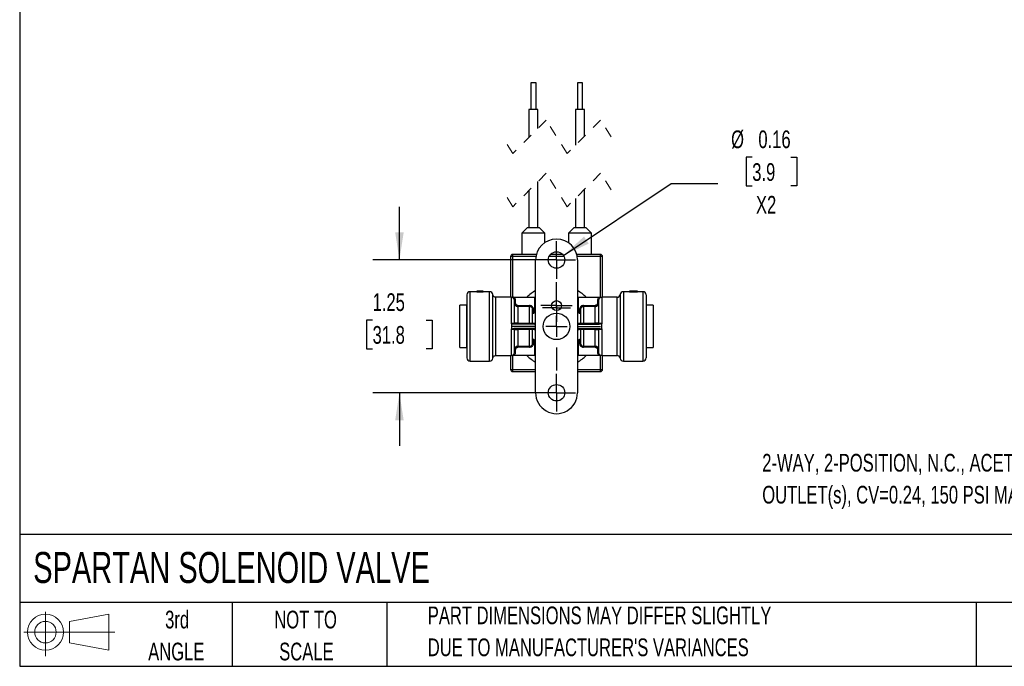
# Model space of a CAD drawing. Header units: inches. Extents: x 0.5 to 21.5, y 0.5 to 16.5.
# Tile 1 of 11: x 0.5 to 9.8, y 0.5 to 6.6. Entities that reach past the tile are written whole.
import ezdxf

# ---------------------------------------------------------------- set-up
doc = ezdxf.new("R2010")
doc.units = ezdxf.units.IN
doc.header["$LTSCALE"] = 2
doc.header["$MEASUREMENT"] = 0
doc.linetypes.add('CENTERX2', pattern=[0.8, 0.5, -0.1, 0.1, -0.1])
doc.linetypes.add('HIDDEN', pattern=[0.075, 0.05, -0.025])
doc.layers.add('CENTER', color=40, linetype='CENTERX2')
doc.layers.add('SLD-DEFPOINTS', color=7, linetype='Continuous')
doc.layers.add('DIMENSIONS', color=140, linetype='Continuous', lineweight=25)
doc.layers.add('TEXT', color=140, linetype='Continuous', lineweight=25)
doc.styles.add('SLDTEXTSTYLE0', font='TXT', dxfattribs={"width": 0.7})
doc.dimstyles.new('SLDDIMSTYLE2', dxfattribs={"dimtxt": 0.169922, "dimasz": 0.26, "dimexe": 0, "dimexo": 0.0625, "dimgap": 0.04248, "dimtad": 0, "dimtih": 1, "dimtoh": 1, "dimrnd": 1e-09, "dimzin": 12, "dimdsep": 46, "dimtxsty": 'SLDTEXTSTYLE0', "dimsah": 1, "dimcen": 0.09, "dimadec": 0, "dimazin": 3, "dimtfac": 1, "dimtmove": 0, "dimatfit": 0, "dimfxl": 0, "dimfrac": 2, "dimtolj": 1, "dimtzin": 12, "dimarcsym": 0})
doc.dimstyles.new('SLDDIMSTYLE7', dxfattribs={"dimtxt": 0.169922, "dimasz": 0.26, "dimexe": 0, "dimexo": 0.0625, "dimgap": 0.04248, "dimtad": 0, "dimtih": 1, "dimtoh": 1, "dimrnd": 1e-09, "dimdsep": 46, "dimtxsty": 'SLDTEXTSTYLE0', "dimsah": 1, "dimcen": 0, "dimadec": 0, "dimazin": 2, "dimtfac": 1, "dimtofl": 0, "dimtmove": 0, "dimatfit": 3, "dimfxl": 0, "dimfrac": 2, "dimtolj": 1, "dimtzin": 12, "dimarcsym": 0})

# ---------------------------------------------------------------- blocks, each defined once
blk = doc.blocks.new('Block11')
at = {"color": 7, "linetype": 'Continuous', "lineweight": 18}
for p, q in [((0.2038, 0.4182), (0.2038, 0)), ((0.4315, 0.3281), (0.8012, 0.3962)), ((0.8012, 0.3962), (0.8012, 0.0576)), ((0.4315, 0.1257), (0.4315, 0.3281)), ((0, 0.2269), (0.8562, 0.2269)), ((0.4315, 0.1257), (0.8012, 0.0576))]:
    blk.add_line(p, q, dxfattribs=at)
for radius in [0.1693, 0.1012]:
    blk.add_circle((0.2038, 0.2269), radius, dxfattribs=at)
blk = doc.blocks.new('Block12')
at = {"layer": 'SLD-DEFPOINTS'}
blk.add_blockref('Block11', (0, 0), dxfattribs=at)
blk = doc.blocks.new('SW_NOTE_0')
at = {"layer": 'TEXT', "color": 0, "attachment_point": 1, "style": 'SLDTEXTSTYLE0'}
for s, insert, char_height in [('2-WAY, 2-POSITION, N.C., ACETAL BODY, 1/4IN PUSH-TO-CONNECT TUBING INLET(s), 1/4IN PUSH-TO-CONNECT TUBING', (0, 0.2148), 0.1666667), ('OUTLET(s), CV=0.24, 150 PSI MAXIMUM OPERATING PRESSURE, 120 VAC OPERATING VOLTAGE, 18IN PIGTAIL.', (0, -0.0861), 0.166667)]:
    blk.add_mtext(s, dxfattribs=dict(at, insert=insert, char_height=char_height))
blk = doc.blocks.new('SW_NOTE_0_4')
at = {"layer": 'TEXT', "color": 0, "char_height": 0.166667, "attachment_point": 1, "style": 'SLDTEXTSTYLE0'}
for s, insert in [('PART DIMENSIONS MAY DIFFER SLIGHTLY', (0, 0.2148)), ("DUE TO MANUFACTURER'S VARIANCES", (0, -0.0861))]:
    blk.add_mtext(s, dxfattribs=dict(at, insert=insert))
blk = doc.blocks.new('SW_NOTE_0_5')
at = {"layer": 'TEXT', "color": 0, "char_height": 0.16667, "attachment_point": 2, "style": 'SLDTEXTSTYLE0'}
for s, insert in [('NOT TO', (0.4141, 0.2148)), ('SCALE', (0.4216, -0.0861))]:
    blk.add_mtext(s, dxfattribs=dict(at, insert=insert))
blk = doc.blocks.new('SW_NOTE_0_6')
at = {"layer": 'TEXT', "color": 0, "char_height": 0.16667, "attachment_point": 2, "style": 'SLDTEXTSTYLE0'}
for s, insert in [('3rd', (0.1823, 0.2148)), ('ANGLE', (0.1746, -0.0861))]:
    blk.add_mtext(s, dxfattribs=dict(at, insert=insert))
blk = doc.blocks.new('_D_9')
at = {"layer": 'DIMENSIONS'}
for p, q in [((4.0733, 4.3252), (4.0733, 4.8252)), ((5.4517, 4.3252), (3.8233, 4.3252)), ((3.8208, 3.7584), (3.7637, 3.7584)), ((3.7637, 3.7584), (3.7637, 3.4883)), ((4.3257, 3.7584), (4.3828, 3.7584)), ((4.3828, 3.7584), (4.3828, 3.4883)), ((3.7637, 3.4883), (3.8208, 3.4883)), ((4.3828, 3.4883), (4.3257, 3.4883)), ((5.4517, 3.0752), (3.8233, 3.0752)), ((4.0733, 3.0752), (4.0733, 2.5752))]:
    blk.add_line(p, q, dxfattribs=at)
for points in [[(4.0733, 4.3252), (4.1133, 4.5852), (4.0333, 4.5852)], [(4.0733, 3.0752), (4.0333, 2.8152), (4.1133, 2.8152)]]:
    blk.add_solid(points, dxfattribs=at)
at = {"layer": 'DIMENSIONS', "char_height": 0.16667, "attachment_point": 1, "style": 'SLDTEXTSTYLE0'}
for s, insert in [('1.25', (3.8208, 4.0113)), ('31.8', (3.8208, 3.7032))]:
    blk.add_mtext(s, dxfattribs=dict(at, insert=insert))
blk = doc.blocks.new('_D_10')
at = {"layer": 'DIMENSIONS'}
for p, q in [((7.3933, 5.2916), (7.3362, 5.2916)), ((7.3362, 5.2916), (7.3362, 5.0215)), ((7.7569, 5.2916), (7.8139, 5.2916)), ((7.8139, 5.2916), (7.8139, 5.0215)), ((5.6162, 4.3682), (6.6318, 5.0448)), ((6.6318, 5.0448), (7.0693, 5.0448)), ((7.3362, 5.0215), (7.3933, 5.0215)), ((7.8139, 5.0215), (7.7569, 5.0215))]:
    blk.add_line(p, q, dxfattribs=at)
blk.add_solid([(5.6162, 4.3682), (5.8547, 4.479), (5.8104, 4.5456)], dxfattribs=at)
at = {"layer": 'DIMENSIONS', "char_height": 0.16667, "attachment_point": 1, "style": 'SLDTEXTSTYLE0'}
for s, insert in [('%%c', (7.1943, 5.5444)), ('0.16', (7.4509, 5.5444)), ('3.9', (7.3933, 5.2363)), ('X2', (7.4283, 4.9282))]:
    blk.add_mtext(s, dxfattribs=dict(at, insert=insert))
blk = doc.blocks.new('SW_CENTERMARKSYMBOL_6')
at = {"layer": 'CENTER', "color": 0}
for p, q in [((0, 0.2), (0, 0.415)), ((0, 0), (0, 0.1)), ((-0.2, 0), (-0.415, 0)), ((0, 0), (-0.1, 0)), ((0, 0), (0, -0.1)), ((0, 0), (0.1, 0)), ((0.2, 0), (0.415, 0)), ((0, -0.2), (0, -0.415))]:
    blk.add_line(p, q, dxfattribs=at)
blk = doc.blocks.new('SW_CENTERMARKSYMBOL_7')
at = {"layer": 'CENTER', "color": 0}
for p, q in [((0, 0.1), (0, 0.147)), ((0, 0), (0, 0.1)), ((-0.1, 0), (-0.147, 0)), ((0, 0), (-0.1, 0)), ((0, 0), (0, -0.1)), ((0, 0), (0.1, 0)), ((0.1, 0), (0.147, 0)), ((0, -0.1), (0, -0.147))]:
    blk.add_line(p, q, dxfattribs=at)
blk = doc.blocks.new('SW_CENTERMARKSYMBOL_8')
at = {"layer": 'CENTER', "color": 0}
for p, q in [((0, 0.1), (0, 0.1775)), ((0, 0), (0, 0.1)), ((-0.1, 0), (-0.1775, 0)), ((0, 0), (-0.1, 0)), ((0, 0), (0, -0.1)), ((0, 0), (0.1, 0)), ((0.1, 0), (0.1775, 0)), ((0, -0.1), (0, -0.1775))]:
    blk.add_line(p, q, dxfattribs=at)
blk = doc.blocks.new('SW_CENTERMARKSYMBOL_9')
at = {"layer": 'CENTER', "color": 0}
for p, q in [((0, 0.1), (0, 0.1775)), ((0, 0), (0, 0.1)), ((-0.1, 0), (-0.1775, 0)), ((0, 0), (-0.1, 0)), ((0, 0), (0, -0.1)), ((0, 0), (0.1, 0)), ((0.1, 0), (0.1775, 0)), ((0, -0.1), (0, -0.1775))]:
    blk.add_line(p, q, dxfattribs=at)
blk = doc.blocks.new('SW_CENTERMARKSYMBOL_10')
at = {"layer": 'CENTER', "color": 0}
for p, q in [((0, 0.1), (0, 0.131)), ((0, 0), (0, 0.1)), ((-0.1, 0), (-0.131, 0)), ((0, 0), (-0.1, 0)), ((0, 0), (0, -0.1)), ((0, 0), (0.1, 0)), ((0.1, 0), (0.131, 0)), ((0, -0.1), (0, -0.131))]:
    blk.add_line(p, q, dxfattribs=at)

msp = doc.modelspace()

# ---------------------------------------------------------------- linework, layer by layer
for p, q in [((5.3087, 5.9917), (5.3087, 5.7417)), ((5.3587, 5.9917), (5.3087, 5.9917)), ((5.3587, 5.7417), (5.3587, 5.9917)), ((5.7474, 5.9917), (5.7474, 5.7417)), ((5.7974, 5.9917), (5.7474, 5.9917)), ((5.7974, 5.7417), (5.7974, 5.9917)), ((5.2912, 5.7417), (5.2912, 5.4784)), ((5.3337, 5.7417), (5.2912, 5.7417)), ((5.3762, 5.7417), (5.3337, 5.7417)), ((5.3762, 5.5634), (5.3762, 5.7417)), ((5.7299, 5.7417), (5.7299, 5.4053)), ((5.7724, 5.7417), (5.7299, 5.7417)), ((5.8149, 5.7417), (5.7724, 5.7417)), ((5.8149, 5.4903), (5.8149, 5.7417)), ((5.3762, 4.6272), (5.3762, 5.0634)), ((5.2912, 4.9784), (5.2912, 4.6272)), ((5.8149, 4.6272), (5.8149, 4.9903)), ((5.7299, 4.9053), (5.7299, 4.6272)), ((5.2762, 4.6272), (5.2262, 4.5772)), ((5.2262, 4.5772), (5.2262, 4.3772)), ((5.3337, 4.5772), (5.2262, 4.5772)), ((5.3912, 4.6272), (5.2762, 4.6272)), ((5.4412, 4.5772), (5.3337, 4.5772)), ((5.4412, 4.5772), (5.3912, 4.6272)), ((5.4412, 4.4883), (5.4412, 4.5772)), ((5.7149, 4.6272), (5.6649, 4.5772)), ((5.6649, 4.5772), (5.6649, 4.4864)), ((5.7724, 4.5772), (5.6649, 4.5772)), ((5.8299, 4.6272), (5.7149, 4.6272)), ((5.8799, 4.5772), (5.7724, 4.5772)), ((5.8799, 4.5772), (5.8299, 4.6272)), ((5.8799, 4.3772), (5.8799, 4.5772)), ((5.1187, 4.3572), (5.1187, 3.9742)), ((5.1387, 4.3572), (5.1187, 4.3572)), ((5.1387, 4.3772), (5.1387, 4.3572)), ((5.3617, 4.3772), (5.1387, 4.3772)), ((5.1387, 4.3572), (5.1387, 3.9742)), ((5.3573, 4.3572), (5.1387, 4.3572)), ((5.6223, 4.3572), (5.4811, 4.3572)), ((5.6091, 4.3772), (5.4942, 4.3772)), ((5.9647, 4.3772), (5.7417, 4.3772)), ((5.9647, 4.3572), (5.7461, 4.3572)), ((5.9647, 4.3572), (5.9647, 4.3772)), ((5.9847, 4.3572), (5.9647, 4.3572)), ((5.9647, 3.9742), (5.9647, 4.3572)), ((5.9847, 3.9742), (5.9847, 4.3572)), ((5.3547, 3.0752), (5.3547, 4.3252)), ((5.7487, 4.3252), (5.7487, 3.0752)), ((4.7087, 3.9967), (4.7087, 3.4037)), ((4.8019, 4.0267), (4.7387, 4.0267)), ((4.7387, 3.3737), (4.7387, 4.0267)), ((4.8604, 4.0302), (4.8019, 4.0302)), ((4.8019, 4.0211), (4.8019, 4.0302)), ((4.8604, 4.0211), (4.8019, 4.0211)), ((4.8604, 4.0211), (4.8604, 4.0302)), ((4.9217, 4.0267), (4.8604, 4.0267)), ((4.9217, 3.3737), (4.9217, 4.0267)), ((6.1514, 4.0004), (6.1514, 3.3999)), ((6.2384, 4.0267), (6.1812, 4.0267)), ((6.1812, 4.0267), (6.1812, 3.3737)), ((6.3124, 4.0302), (6.2384, 4.0302)), ((6.2384, 4.0206), (6.2384, 4.0302)), ((6.3124, 4.0206), (6.2384, 4.0206)), ((6.3124, 4.0206), (6.3124, 4.0302)), ((6.3647, 4.0267), (6.3124, 4.0267)), ((6.3647, 4.0267), (6.3647, 3.3737)), ((6.3947, 3.9967), (6.3947, 3.4037)), ((4.7047, 3.8982), (4.6427, 3.8982)), ((4.6427, 3.5022), (4.6427, 3.8982)), ((4.7047, 3.8982), (4.7047, 3.5022)), ((5.1267, 3.9742), (4.9812, 3.9742)), ((4.9812, 3.4262), (4.9812, 3.9742)), ((5.1267, 3.9727), (5.1267, 3.9742)), ((5.1267, 3.9742), (5.1511, 3.9742)), ((5.1267, 3.7291), (5.1267, 3.9727)), ((5.1511, 3.9742), (5.3447, 3.9742)), ((5.1567, 3.7302), (5.1567, 3.9423)), ((5.1567, 3.9423), (5.1667, 3.9423)), ((5.1667, 3.9176), (5.1567, 3.9176)), ((5.1667, 3.9176), (5.1667, 3.9423)), ((5.1867, 3.8875), (5.1867, 3.8974)), ((5.1867, 3.8974), (5.2967, 3.8974)), ((5.2967, 3.8974), (5.2967, 3.8875)), ((5.3447, 3.9742), (5.3447, 3.8522)), ((5.3447, 3.9742), (5.3547, 3.9742)), ((5.7487, 3.9742), (5.7587, 3.9742)), ((5.7587, 3.8522), (5.7587, 3.9742)), ((5.7587, 3.9742), (5.9522, 3.9742)), ((5.8067, 3.8875), (5.8067, 3.8974)), ((5.8067, 3.8974), (5.9167, 3.8974)), ((5.9167, 3.8974), (5.9167, 3.8875)), ((5.9367, 3.9423), (5.9467, 3.9423)), ((5.9367, 3.9423), (5.9367, 3.9176)), ((5.9467, 3.9176), (5.9367, 3.9176)), ((5.9467, 3.9423), (5.9467, 3.7302)), ((5.9522, 3.9742), (5.9767, 3.9742)), ((6.1217, 3.9742), (5.9767, 3.9742)), ((5.9767, 3.9742), (5.9767, 3.9727)), ((5.9767, 3.9727), (5.9767, 3.7291)), ((6.1217, 3.4262), (6.1217, 3.9742)), ((6.4607, 3.8982), (6.3987, 3.8982)), ((6.3987, 3.7002), (6.3987, 3.8982)), ((6.4607, 3.8982), (6.4607, 3.7002)), ((4.7087, 3.8477), (4.7047, 3.8477)), ((5.1867, 3.8875), (5.1867, 3.7287)), ((5.2967, 3.8875), (5.1867, 3.8875)), ((5.2967, 3.7287), (5.2967, 3.8875)), ((5.3267, 3.7302), (5.3267, 3.8568)), ((5.3267, 3.8568), (5.3367, 3.8568)), ((5.3367, 3.8358), (5.3367, 3.8568)), ((5.3547, 3.8522), (5.3447, 3.8522)), ((5.7587, 3.8522), (5.7487, 3.8522)), ((5.7667, 3.8568), (5.7767, 3.8568)), ((5.7667, 3.8568), (5.7667, 3.8358)), ((5.7767, 3.8568), (5.7767, 3.7302)), ((5.8067, 3.8875), (5.8067, 3.7287)), ((5.9167, 3.8875), (5.8067, 3.8875)), ((5.9167, 3.7287), (5.9167, 3.8875)), ((6.3987, 3.8477), (6.3947, 3.8477)), ((5.1267, 3.7248), (5.1267, 3.7291)), ((5.1267, 3.7248), (5.1267, 3.7002)), ((5.3447, 3.7202), (5.1511, 3.7202)), ((5.1867, 3.7202), (5.1867, 3.7287)), ((5.1867, 3.7287), (5.2967, 3.7287)), ((5.2967, 3.7287), (5.2967, 3.7202)), ((5.3255, 3.7299), (5.3267, 3.7302)), ((5.7587, 3.7202), (5.9522, 3.7202)), ((5.7767, 3.7302), (5.7778, 3.7299)), ((5.8067, 3.7202), (5.8067, 3.7287)), ((5.8067, 3.7287), (5.9167, 3.7287)), ((5.9167, 3.7287), (5.9167, 3.7202)), ((5.9767, 3.7291), (5.9767, 3.7248)), ((5.9767, 3.7002), (5.9767, 3.7248)), ((5.1267, 3.7002), (5.1267, 3.6756)), ((5.1267, 3.6712), (5.1267, 3.6756)), ((5.1267, 3.4277), (5.1267, 3.6712)), ((5.3447, 3.6802), (5.1511, 3.6802)), ((5.1567, 3.458), (5.1567, 3.6702)), ((5.1867, 3.6717), (5.1867, 3.6802)), ((5.1867, 3.6717), (5.1867, 3.5128)), ((5.2967, 3.6717), (5.1867, 3.6717)), ((5.2967, 3.6802), (5.2967, 3.6717)), ((5.2967, 3.5128), (5.2967, 3.6717)), ((5.3267, 3.6702), (5.3255, 3.6705)), ((5.3267, 3.5435), (5.3267, 3.6702)), ((5.7587, 3.6802), (5.9522, 3.6802)), ((5.7778, 3.6705), (5.7767, 3.6702)), ((5.7767, 3.6702), (5.7767, 3.5435)), ((5.8067, 3.6717), (5.8067, 3.6802)), ((5.9167, 3.6717), (5.8067, 3.6717)), ((5.8067, 3.6717), (5.8067, 3.5128)), ((5.9167, 3.6802), (5.9167, 3.6717)), ((5.9167, 3.5128), (5.9167, 3.6717)), ((5.9467, 3.6702), (5.9467, 3.458)), ((5.9767, 3.6756), (5.9767, 3.7002)), ((5.9767, 3.6756), (5.9767, 3.6712)), ((5.9767, 3.6712), (5.9767, 3.4277)), ((6.3987, 3.5022), (6.3987, 3.7002)), ((6.4607, 3.7002), (6.4607, 3.5022)), ((4.7047, 3.5527), (4.7087, 3.5527)), ((5.3367, 3.5435), (5.3267, 3.5435)), ((5.3367, 3.5435), (5.3367, 3.5645)), ((5.3447, 3.5482), (5.3547, 3.5482)), ((5.3447, 3.5482), (5.3447, 3.4262)), ((5.7487, 3.5482), (5.7587, 3.5482)), ((5.7587, 3.4262), (5.7587, 3.5482)), ((5.7667, 3.5645), (5.7667, 3.5435)), ((5.7767, 3.5435), (5.7667, 3.5435)), ((6.3947, 3.5527), (6.3987, 3.5527)), ((4.6427, 3.5022), (4.7047, 3.5022)), ((5.1567, 3.4827), (5.1667, 3.4827)), ((5.1667, 3.458), (5.1567, 3.458)), ((5.1667, 3.458), (5.1667, 3.4827)), ((5.1867, 3.5128), (5.2967, 3.5128)), ((5.1867, 3.503), (5.1867, 3.5128)), ((5.2967, 3.503), (5.1867, 3.503)), ((5.2967, 3.5128), (5.2967, 3.503)), ((5.8067, 3.5128), (5.9167, 3.5128)), ((5.8067, 3.503), (5.8067, 3.5128)), ((5.9167, 3.503), (5.8067, 3.503)), ((5.9167, 3.5128), (5.9167, 3.503)), ((5.9367, 3.4827), (5.9367, 3.458)), ((5.9367, 3.4827), (5.9467, 3.4827)), ((5.9467, 3.458), (5.9367, 3.458)), ((6.3987, 3.5022), (6.4607, 3.5022)), ((4.7387, 3.3737), (4.9217, 3.3737)), ((4.9812, 3.4262), (5.1267, 3.4262)), ((5.1187, 3.4262), (5.1187, 3.2952)), ((5.1267, 3.4262), (5.1267, 3.4277)), ((5.1511, 3.4262), (5.1267, 3.4262)), ((5.1387, 3.4262), (5.1387, 3.2952)), ((5.3447, 3.4262), (5.1511, 3.4262)), ((5.3547, 3.4262), (5.3447, 3.4262)), ((5.7587, 3.4262), (5.7487, 3.4262)), ((5.9522, 3.4262), (5.7587, 3.4262)), ((5.9767, 3.4262), (5.9522, 3.4262)), ((5.9647, 3.2952), (5.9647, 3.4262)), ((5.9767, 3.4277), (5.9767, 3.4262)), ((5.9767, 3.4262), (6.1217, 3.4262)), ((5.9847, 3.2952), (5.9847, 3.4262)), ((6.1812, 3.3737), (6.3647, 3.3737)), ((5.1187, 3.2952), (5.1387, 3.2952)), ((5.1387, 3.2952), (5.1387, 3.2752)), ((5.1387, 3.2952), (5.3547, 3.2952)), ((5.1387, 3.2752), (5.3547, 3.2752)), ((5.7487, 3.2952), (5.9647, 3.2952)), ((5.7487, 3.2752), (5.9647, 3.2752)), ((5.9647, 3.2952), (5.9847, 3.2952)), ((5.9647, 3.2752), (5.9647, 3.2952))]:
    msp.add_line(p, q)
at = {"color": 7, "linetype": 'HIDDEN', "lineweight": 18}
for p, q in [((5.4546, 5.6418), (5.1396, 5.3269)), ((5.6515, 5.3269), (5.4546, 5.6418)), ((5.9664, 5.6418), (5.6515, 5.3269)), ((6.0649, 5.4844), (5.9664, 5.6418)), ((5.1396, 5.3269), (5.0412, 5.4844)), ((5.4546, 5.1418), (5.1396, 4.8269)), ((5.6515, 4.8269), (5.4546, 5.1418)), ((5.9664, 5.1418), (5.6515, 4.8269)), ((6.0649, 4.9844), (5.9664, 5.1418)), ((5.1396, 4.8269), (5.0412, 4.9844))]:
    msp.add_line(p, q, dxfattribs=at)
at = {"flags": 128}
msp.add_lwpolyline([(4.9514, 3.4), (4.9514, 3.4019), (4.9514, 3.4061), (4.9514, 3.4088), (4.9514, 3.414), (4.9514, 3.4191), (4.9514, 3.4236), (4.9514, 3.427), (4.9514, 3.4297), (4.9514, 3.4333), (4.9514, 3.4399), (4.9514, 3.4503), (4.9514, 3.4654), (4.9514, 3.4738), (4.9514, 3.4843), (4.9514, 3.4955), (4.9514, 3.5088), (4.9514, 3.5222), (4.9514, 3.535), (4.9514, 3.5597), (4.9514, 3.5853), (4.9514, 3.6074), (4.9514, 3.6301), (4.9514, 3.6481), (4.9514, 3.6808), (4.9514, 3.7001), (4.9514, 3.7296), (4.9514, 3.7587), (4.9514, 3.766), (4.9514, 3.7669), (4.9514, 3.767), (4.9514, 3.767), (4.9514, 3.767), (4.9514, 3.767), (4.9514, 3.767), (4.9514, 3.767), (4.9514, 3.767), (4.9514, 3.7691), (4.9514, 3.7754), (4.9514, 3.7899), (4.9514, 3.8109), (4.9514, 3.8377), (4.9514, 3.861), (4.9514, 3.8862), (4.9514, 3.9124), (4.9514, 3.9381), (4.9514, 3.9619), (4.9514, 3.9817), (4.9514, 3.9916), (4.9514, 3.9981), (4.9514, 4.0004)], dxfattribs=at)
for centre, radius in [((5.5517, 4.3252), 0.0775), ((5.5517, 3.8952), 0.047), ((5.5517, 3.7002), 0.125), ((5.5517, 3.0752), 0.0775)]:
    msp.add_circle(centre, radius)
for centre, radius, start, end in [((5.5517, 4.3252), 0.197, 360, 180), ((5.1387, 4.3572), 0.02, 89.99988, 180.00012), ((5.9647, 4.3572), 0.02, 359.99988, 90.00012), ((4.7387, 3.9967), 0.03, 90.00005, 180.00006), ((4.9217, 3.9967), 0.03, 7.15522, 89.9999), ((5.5517, 3.7002), 0.3905, 120.29697, 135.43928), ((5.5517, 3.7002), 0.3905, 44.56072, 59.70303), ((6.1217, 4.0042), 0.03, 269.99998, 352.81927), ((6.1812, 3.9967), 0.03, 89.99998, 172.81927), ((6.3647, 3.9967), 0.03, 359.99994, 89.99995), ((5.3447, 3.7302), 0.01, 269.99988, 0.00022), ((5.7587, 3.7302), 0.01, 179.99978, 270.00012), ((5.3447, 3.6702), 0.01, 359.99978, 90.00012), ((5.7587, 3.6702), 0.01, 89.99988, 180.00022), ((4.7387, 3.4037), 0.03, 179.99979, 270.00007), ((4.9217, 3.4037), 0.03, 270.00011, 352.86535), ((5.5517, 3.7002), 0.3905, 224.56073, 239.70305), ((5.5517, 3.7002), 0.3905, 300.29695, 315.43927), ((6.1217, 3.3962), 0.03, 7.18058, 90.00028), ((6.1812, 3.4037), 0.03, 187.18069, 270.00002), ((6.3647, 3.4037), 0.03, 269.99993, 0.00021), ((5.1387, 3.2952), 0.02, 179.99999, 270.00012), ((5.9647, 3.2952), 0.02, 269.99988, 0.00001), ((5.5517, 3.0752), 0.197, 179.99997, 0.00003)]:
    msp.add_arc(centre, radius, start, end)
for points, knots in [([(4.9812, 3.9742), (4.9776, 3.9746), (4.9704, 3.9754), (4.961, 3.9812), (4.9539, 3.9898), (4.9523, 3.9969), (4.9514, 4.0004)], [0, 0, 0, 0, 0.249958, 0.499908, 0.749663, 1, 1, 1, 1]), ([(5.1567, 3.9423), (5.1565, 3.9445), (5.1563, 3.9486), (5.1538, 3.9562), (5.1483, 3.9644), (5.1385, 3.9713), (5.1306, 3.9722), (5.1267, 3.9727)], [0, 0, 0, 0, 0.135835, 0.264865, 0.501473, 0.75243, 1, 1, 1, 1]), ([(5.1667, 3.9423), (5.1665, 3.9454), (5.1661, 3.9515), (5.1629, 3.9601), (5.158, 3.968), (5.1535, 3.9721), (5.1511, 3.9742)], [0, 0, 0, 0, 0.2481781, 0.5000224, 0.7452769, 1, 1, 1, 1]), ([(5.1567, 3.9176), (5.1569, 3.9148), (5.1573, 3.9097), (5.1604, 3.9024), (5.1647, 3.8967), (5.1701, 3.8923), (5.1771, 3.8886), (5.1829, 3.8879), (5.1867, 3.8875)], [0, 0, 0, 0, 0.179831, 0.322952, 0.498354, 0.631721, 0.759947, 1, 1, 1, 1]), ([(5.1867, 3.8974), (5.184, 3.8977), (5.1801, 3.8982), (5.1754, 3.9008), (5.1714, 3.9041), (5.1676, 3.9098), (5.167, 3.915), (5.1667, 3.9176)], [0, 0, 0, 0, 0.250071, 0.375045, 0.501482, 0.751019, 1, 1, 1, 1]), ([(5.3367, 3.8568), (5.3361, 3.8621), (5.3348, 3.8726), (5.3272, 3.8839), (5.3192, 3.8907), (5.3099, 3.8959), (5.3019, 3.8968), (5.2967, 3.8974)], [0, 0, 0, 0, 0.249198, 0.499087, 0.62383, 0.750283, 1, 1, 1, 1]), ([(5.8067, 3.8974), (5.8014, 3.8968), (5.7935, 3.8959), (5.7842, 3.8907), (5.7761, 3.8839), (5.7685, 3.8726), (5.7673, 3.8621), (5.7667, 3.8568)], [0, 0, 0, 0, 0.2497168, 0.3758448, 0.5009128, 0.7508023, 1, 1, 1, 1]), ([(5.9167, 3.8875), (5.9204, 3.8879), (5.9262, 3.8885), (5.9333, 3.8923), (5.9386, 3.8966), (5.9429, 3.9024), (5.946, 3.9096), (5.9464, 3.9148), (5.9467, 3.9176)], [0, 0, 0, 0, 0.23883, 0.367224, 0.501282, 0.674491, 0.818298, 1, 1, 1, 1]), ([(5.9367, 3.9176), (5.9364, 3.915), (5.9358, 3.9098), (5.9312, 3.903), (5.9257, 3.8993), (5.9206, 3.8976), (5.918, 3.8975), (5.9167, 3.8974)], [0, 0, 0, 0, 0.249139, 0.498906, 0.749108, 0.874208, 1, 1, 1, 1]), ([(5.9522, 3.9742), (5.9499, 3.9721), (5.9453, 3.968), (5.9405, 3.9601), (5.9373, 3.9515), (5.9369, 3.9454), (5.9367, 3.9423)], [0, 0, 0, 0, 0.253256, 0.499904, 0.750314, 1, 1, 1, 1]), ([(5.9767, 3.9727), (5.9728, 3.9722), (5.9649, 3.9713), (5.955, 3.9644), (5.9495, 3.9562), (5.9471, 3.9486), (5.9468, 3.9445), (5.9467, 3.9423)], [0, 0, 0, 0, 0.2475512, 0.4985267, 0.7351119, 0.8641479, 1, 1, 1, 1]), ([(5.3267, 3.8568), (5.3262, 3.8609), (5.3253, 3.8689), (5.3185, 3.8791), (5.3102, 3.8847), (5.3026, 3.8872), (5.2987, 3.8874), (5.2967, 3.8875)], [0, 0, 0, 0, 0.255037, 0.500881, 0.74887, 0.874117, 1, 1, 1, 1]), ([(5.3269, 3.8221), (5.3304, 3.8227), (5.3358, 3.8237), (5.3424, 3.8276), (5.3482, 3.8327), (5.3527, 3.84), (5.3544, 3.8469), (5.3547, 3.8506), (5.3547, 3.8518), (5.3547, 3.8522)], [0, 0, 0, 0, 0.23498, 0.364598, 0.502056, 0.750989, 0.922888, 0.973357, 1, 1, 1, 1]), ([(5.3367, 3.8358), (5.3358, 3.8342), (5.3341, 3.831), (5.3312, 3.827), (5.329, 3.8244), (5.3276, 3.8228), (5.3271, 3.8223), (5.3269, 3.8221)], [0, 0, 0, 0, 0.338017, 0.633984, 0.870559, 0.949418, 1, 1, 1, 1]), ([(5.3447, 3.8522), (5.3446, 3.8506), (5.3444, 3.8475), (5.3427, 3.8431), (5.3402, 3.839), (5.3379, 3.8369), (5.3367, 3.8358)], [0, 0, 0, 0, 0.248613, 0.499675, 0.745231, 1, 1, 1, 1]), ([(5.7487, 3.8522), (5.7491, 3.8482), (5.75, 3.8408), (5.7564, 3.831), (5.7654, 3.8241), (5.7729, 3.8227), (5.7764, 3.8221)], [0, 0, 0, 0, 0.261837, 0.497726, 0.762285, 1, 1, 1, 1]), ([(5.7667, 3.8358), (5.7655, 3.8369), (5.7631, 3.839), (5.7607, 3.843), (5.759, 3.8475), (5.7588, 3.8506), (5.7587, 3.8522)], [0, 0, 0, 0, 0.251149, 0.500356, 0.751349, 1, 1, 1, 1]), ([(5.7764, 3.8221), (5.7762, 3.8223), (5.7757, 3.8228), (5.7744, 3.8244), (5.7722, 3.827), (5.7693, 3.831), (5.7676, 3.8342), (5.7667, 3.8358)], [0, 0, 0, 0, 0.050574, 0.12943, 0.366015, 0.661945, 1, 1, 1, 1]), ([(5.8067, 3.8875), (5.8047, 3.8874), (5.8007, 3.8872), (5.7931, 3.8847), (5.7849, 3.8791), (5.778, 3.8689), (5.7771, 3.8609), (5.7767, 3.8568)], [0, 0, 0, 0, 0.125869, 0.251111, 0.499119, 0.744943, 1, 1, 1, 1]), ([(5.1267, 3.7291), (5.1305, 3.7291), (5.1376, 3.7292), (5.1468, 3.7293), (5.1527, 3.7297), (5.1557, 3.7298), (5.1565, 3.7301), (5.1567, 3.7302)], [0, 0, 0, 0, 0.38078, 0.706862, 0.914563, 0.976376, 1, 1, 1, 1]), ([(5.1511, 3.7202), (5.1484, 3.7204), (5.1429, 3.7209), (5.135, 3.7236), (5.1295, 3.7244), (5.1267, 3.7248)], [0, 0, 0, 0, 0.325109, 0.662514, 1, 1, 1, 1]), ([(5.1667, 3.7202), (5.1654, 3.7203), (5.1627, 3.7206), (5.1594, 3.7229), (5.1571, 3.7263), (5.1568, 3.7289), (5.1567, 3.7302)], [0, 0, 0, 0, 0.250001, 0.5, 0.749999, 1, 1, 1, 1]), ([(5.1867, 3.7287), (5.183, 3.7287), (5.1775, 3.7287), (5.1704, 3.7289), (5.1654, 3.7291), (5.1613, 3.7294), (5.1583, 3.7296), (5.1571, 3.73), (5.1567, 3.7302)], [0, 0, 0, 0, 0.366584, 0.544743, 0.707148, 0.870116, 0.957554, 1, 1, 1, 1]), ([(5.2967, 3.7287), (5.2987, 3.7287), (5.3025, 3.7287), (5.3096, 3.7287), (5.3168, 3.7292), (5.3227, 3.729), (5.3251, 3.7297), (5.3255, 3.7299)], [0, 0, 0, 0, 0.205418, 0.401495, 0.736831, 0.957841, 1, 1, 1, 1]), ([(5.3359, 3.7202), (5.3346, 3.7203), (5.3321, 3.7206), (5.3289, 3.7228), (5.3266, 3.726), (5.3263, 3.7286), (5.3261, 3.7298)], [0, 0, 0, 0, 0.248091, 0.496993, 0.747641, 1, 1, 1, 1]), ([(5.3547, 3.7302), (5.3539, 3.7299), (5.3514, 3.7289), (5.3454, 3.7287), (5.337, 3.7281), (5.3304, 3.728), (5.3269, 3.728)], [0, 0, 0, 0, 0.085643, 0.28897, 0.631378, 1, 1, 1, 1]), ([(5.7764, 3.728), (5.773, 3.728), (5.7664, 3.7281), (5.7579, 3.7287), (5.7519, 3.7289), (5.7494, 3.7299), (5.7487, 3.7302)], [0, 0, 0, 0, 0.3685928, 0.7110114, 0.9168991, 1, 1, 1, 1]), ([(5.7772, 3.7298), (5.7771, 3.7286), (5.7767, 3.726), (5.7744, 3.7228), (5.7712, 3.7206), (5.7687, 3.7203), (5.7674, 3.7202)], [0, 0, 0, 0, 0.252328, 0.502993, 0.751904, 1, 1, 1, 1]), ([(5.7778, 3.7299), (5.7782, 3.7297), (5.7806, 3.729), (5.7865, 3.7292), (5.7937, 3.7288), (5.8008, 3.7287), (5.8047, 3.7287), (5.8067, 3.7287)], [0, 0, 0, 0, 0.04261, 0.262901, 0.599672, 0.795558, 1, 1, 1, 1]), ([(5.9467, 3.7302), (5.9463, 3.73), (5.945, 3.7296), (5.9421, 3.7294), (5.9379, 3.7291), (5.9329, 3.7289), (5.9258, 3.7287), (5.9203, 3.7287), (5.9167, 3.7287)], [0, 0, 0, 0, 0.042725, 0.130608, 0.293557, 0.456593, 0.634927, 1, 1, 1, 1]), ([(5.9467, 3.7302), (5.9465, 3.7289), (5.9462, 3.7263), (5.9439, 3.7229), (5.9406, 3.7206), (5.938, 3.7203), (5.9367, 3.7202)], [0, 0, 0, 0, 0.250001, 0.5, 0.749999, 1, 1, 1, 1]), ([(5.9467, 3.7302), (5.9469, 3.7301), (5.9477, 3.7298), (5.9507, 3.7297), (5.9566, 3.7293), (5.9658, 3.7292), (5.9729, 3.7291), (5.9767, 3.7291)], [0, 0, 0, 0, 0.02364, 0.085479, 0.293131, 0.619368, 1, 1, 1, 1]), ([(5.9767, 3.7248), (5.9735, 3.7243), (5.9678, 3.7234), (5.9599, 3.7208), (5.9548, 3.7204), (5.9522, 3.7202)], [0, 0, 0, 0, 0.38489, 0.690411, 1, 1, 1, 1]), ([(5.1267, 3.6756), (5.1298, 3.6761), (5.1355, 3.677), (5.1434, 3.6796), (5.1486, 3.68), (5.1511, 3.6802)], [0, 0, 0, 0, 0.38489, 0.690411, 1, 1, 1, 1]), ([(5.1567, 3.6702), (5.1565, 3.6703), (5.1557, 3.6706), (5.1527, 3.6707), (5.1468, 3.6711), (5.1376, 3.6712), (5.1305, 3.6712), (5.1267, 3.6712)], [0, 0, 0, 0, 0.02364, 0.085479, 0.293131, 0.619368, 1, 1, 1, 1]), ([(5.1567, 3.6702), (5.1568, 3.6715), (5.1571, 3.6741), (5.1594, 3.6774), (5.1627, 3.6797), (5.1654, 3.68), (5.1667, 3.6802)], [0, 0, 0, 0, 0.250001, 0.5, 0.749999, 1, 1, 1, 1]), ([(5.1567, 3.6702), (5.1571, 3.6703), (5.1583, 3.6708), (5.1612, 3.6709), (5.1654, 3.6712), (5.1704, 3.6714), (5.1775, 3.6716), (5.183, 3.6717), (5.1867, 3.6717)], [0, 0, 0, 0, 0.041579, 0.127906, 0.293102, 0.45428, 0.631807, 1, 1, 1, 1]), ([(5.3255, 3.6705), (5.3251, 3.6706), (5.3227, 3.6714), (5.3168, 3.6712), (5.3096, 3.6716), (5.3025, 3.6717), (5.2986, 3.6717), (5.2967, 3.6717)], [0, 0, 0, 0, 0.04261, 0.262901, 0.599672, 0.795558, 1, 1, 1, 1]), ([(5.3261, 3.6705), (5.3263, 3.6718), (5.3267, 3.6743), (5.3289, 3.6775), (5.3321, 3.6797), (5.3346, 3.68), (5.3359, 3.6802)], [0, 0, 0, 0, 0.252328, 0.502993, 0.751904, 1, 1, 1, 1]), ([(5.3269, 3.6724), (5.3303, 3.6724), (5.3354, 3.6723), (5.342, 3.672), (5.3472, 3.6716), (5.3513, 3.6711), (5.3539, 3.6707), (5.3546, 3.6703), (5.3547, 3.6702), (5.3547, 3.6702)], [0, 0, 0, 0, 0.364664, 0.544348, 0.709278, 0.920728, 0.989075, 0.997172, 1, 1, 1, 1]), ([(5.7487, 3.6702), (5.7494, 3.6705), (5.7519, 3.6714), (5.7579, 3.6716), (5.7664, 3.6723), (5.773, 3.6724), (5.7764, 3.6724)], [0, 0, 0, 0, 0.085643, 0.28897, 0.631378, 1, 1, 1, 1]), ([(5.7675, 3.6802), (5.7687, 3.68), (5.7712, 3.6797), (5.7744, 3.6775), (5.7767, 3.6743), (5.7771, 3.6718), (5.7773, 3.6705)], [0, 0, 0, 0, 0.248101, 0.497006, 0.747652, 1, 1, 1, 1]), ([(5.8067, 3.6717), (5.8047, 3.6717), (5.8008, 3.6717), (5.7937, 3.6716), (5.7865, 3.6712), (5.7806, 3.6713), (5.7782, 3.6706), (5.7778, 3.6705)], [0, 0, 0, 0, 0.205509, 0.401765, 0.737539, 0.957922, 1, 1, 1, 1]), ([(5.9167, 3.6717), (5.9203, 3.6717), (5.9258, 3.6716), (5.9329, 3.6714), (5.938, 3.6712), (5.9421, 3.6709), (5.945, 3.6708), (5.9463, 3.6703), (5.9467, 3.6702)], [0, 0, 0, 0, 0.366584, 0.544743, 0.707148, 0.870116, 0.957554, 1, 1, 1, 1]), ([(5.9367, 3.6802), (5.938, 3.68), (5.9406, 3.6797), (5.9439, 3.6774), (5.9462, 3.6741), (5.9465, 3.6715), (5.9467, 3.6702)], [0, 0, 0, 0, 0.250001, 0.5, 0.749999, 1, 1, 1, 1]), ([(5.9767, 3.6712), (5.9729, 3.6712), (5.9658, 3.6712), (5.9566, 3.6711), (5.9507, 3.6707), (5.9477, 3.6706), (5.9469, 3.6703), (5.9467, 3.6702)], [0, 0, 0, 0, 0.38078, 0.706862, 0.914563, 0.976376, 1, 1, 1, 1]), ([(5.9522, 3.6802), (5.9549, 3.68), (5.9604, 3.6795), (5.9683, 3.6767), (5.9739, 3.676), (5.9767, 3.6756)], [0, 0, 0, 0, 0.325109, 0.662514, 1, 1, 1, 1]), ([(5.2967, 3.5128), (5.2987, 3.513), (5.3026, 3.5132), (5.3102, 3.5156), (5.3185, 3.5213), (5.3253, 3.5315), (5.3262, 3.5395), (5.3267, 3.5435)], [0, 0, 0, 0, 0.125869, 0.251111, 0.49912, 0.744944, 1, 1, 1, 1]), ([(5.2967, 3.503), (5.3019, 3.5036), (5.3099, 3.5045), (5.3192, 3.5097), (5.3272, 3.5165), (5.3348, 3.5278), (5.3361, 3.5383), (5.3367, 3.5435)], [0, 0, 0, 0, 0.249717, 0.375845, 0.500913, 0.750802, 1, 1, 1, 1]), ([(5.3547, 3.5482), (5.3547, 3.5486), (5.3546, 3.5523), (5.3531, 3.5597), (5.3482, 3.5677), (5.3424, 3.5728), (5.3358, 3.5767), (5.3304, 3.5777), (5.3269, 3.5783)], [0, 0, 0, 0, 0.026697, 0.248615, 0.497679, 0.6352, 0.764882, 1, 1, 1, 1]), ([(5.3269, 3.5783), (5.3271, 3.5781), (5.3276, 3.5775), (5.329, 3.576), (5.3312, 3.5733), (5.3341, 3.5694), (5.3358, 3.5662), (5.3367, 3.5645)], [0, 0, 0, 0, 0.050576, 0.129428, 0.366015, 0.661946, 1, 1, 1, 1]), ([(5.3367, 3.5645), (5.3379, 3.5635), (5.3402, 3.5614), (5.3427, 3.5573), (5.3444, 3.5529), (5.3446, 3.5498), (5.3447, 3.5482)], [0, 0, 0, 0, 0.253287, 0.50025, 0.749869, 1, 1, 1, 1]), ([(5.7764, 3.5783), (5.7729, 3.5777), (5.7675, 3.5767), (5.761, 3.5728), (5.7552, 3.5677), (5.7507, 3.5604), (5.749, 3.5535), (5.7487, 3.5497), (5.7487, 3.5486), (5.7487, 3.5482)], [0, 0, 0, 0, 0.23498, 0.364597, 0.502056, 0.750988, 0.922889, 0.973357, 1, 1, 1, 1]), ([(5.7587, 3.5482), (5.7588, 3.5497), (5.759, 3.5529), (5.7606, 3.5573), (5.7631, 3.5614), (5.7655, 3.5635), (5.7667, 3.5645)], [0, 0, 0, 0, 0.2486134, 0.4996743, 0.7452319, 1, 1, 1, 1]), ([(5.7667, 3.5645), (5.7676, 3.5662), (5.7693, 3.5694), (5.7722, 3.5733), (5.7744, 3.576), (5.7757, 3.5775), (5.7762, 3.5781), (5.7764, 3.5783)], [0, 0, 0, 0, 0.3380204, 0.6339852, 0.8705605, 0.9494165, 1, 1, 1, 1]), ([(5.7667, 3.5435), (5.7673, 3.5383), (5.7681, 3.5303), (5.7731, 3.5209), (5.7798, 3.5127), (5.7888, 3.5067), (5.7988, 3.5034), (5.8041, 3.5031), (5.8067, 3.503)], [0, 0, 0, 0, 0.24959, 0.375745, 0.500481, 0.750203, 0.876381, 1, 1, 1, 1]), ([(5.7767, 3.5435), (5.7771, 3.5394), (5.778, 3.5315), (5.7849, 3.5213), (5.7932, 3.5156), (5.8007, 3.5132), (5.8047, 3.513), (5.8067, 3.5128)], [0, 0, 0, 0, 0.256835, 0.501259, 0.750571, 0.875349, 1, 1, 1, 1]), ([(5.1267, 3.4277), (5.1306, 3.4282), (5.1385, 3.4291), (5.1483, 3.436), (5.1538, 3.4442), (5.1563, 3.4517), (5.1565, 3.4559), (5.1567, 3.458)], [0, 0, 0, 0, 0.247671, 0.498522, 0.735199, 0.864214, 1, 1, 1, 1]), ([(5.1511, 3.4262), (5.1534, 3.4282), (5.158, 3.4323), (5.1628, 3.4403), (5.1661, 3.4489), (5.1665, 3.455), (5.1667, 3.458)], [0, 0, 0, 0, 0.250077, 0.500519, 0.752541, 1, 1, 1, 1]), ([(5.1867, 3.5128), (5.1829, 3.5124), (5.1771, 3.5118), (5.1701, 3.5081), (5.1647, 3.5037), (5.1605, 3.498), (5.1573, 3.4907), (5.1569, 3.4856), (5.1567, 3.4827)], [0, 0, 0, 0, 0.23883, 0.367224, 0.501282, 0.67449, 0.818299, 1, 1, 1, 1]), ([(5.1667, 3.4827), (5.167, 3.4854), (5.1676, 3.4906), (5.1721, 3.4974), (5.1777, 3.5011), (5.1827, 3.5027), (5.1854, 3.5029), (5.1867, 3.503)], [0, 0, 0, 0, 0.249139, 0.498906, 0.749108, 0.874208, 1, 1, 1, 1]), ([(5.9467, 3.4827), (5.9464, 3.4856), (5.946, 3.4907), (5.9429, 3.4979), (5.9386, 3.5037), (5.9333, 3.508), (5.9263, 3.5118), (5.9205, 3.5124), (5.9167, 3.5128)], [0, 0, 0, 0, 0.179831, 0.322952, 0.498354, 0.631721, 0.759947, 1, 1, 1, 1]), ([(5.9167, 3.503), (5.9193, 3.5026), (5.9233, 3.5022), (5.9279, 3.4996), (5.9319, 3.4962), (5.9357, 3.4906), (5.9364, 3.4854), (5.9367, 3.4827)], [0, 0, 0, 0, 0.250071, 0.375046, 0.501481, 0.751019, 1, 1, 1, 1]), ([(5.9367, 3.458), (5.9369, 3.455), (5.9373, 3.4489), (5.9405, 3.4402), (5.9446, 3.4337), (5.9487, 3.4291), (5.951, 3.4272), (5.9522, 3.4262)], [0, 0, 0, 0, 0.247059, 0.499267, 0.749609, 0.874813, 1, 1, 1, 1]), ([(5.9467, 3.458), (5.9468, 3.4559), (5.9471, 3.4517), (5.9495, 3.4442), (5.955, 3.436), (5.9649, 3.4291), (5.9728, 3.4282), (5.9767, 3.4277)], [0, 0, 0, 0, 0.1357688, 0.264779, 0.5014782, 0.7523093, 1, 1, 1, 1]), ([(4.9514, 3.4), (4.9523, 3.4035), (4.9539, 3.4106), (4.961, 3.4191), (4.9704, 3.425), (4.9776, 3.4258), (4.9812, 3.4262)], [0, 0, 0, 0, 0.250319, 0.500081, 0.750046, 1, 1, 1, 1])]:
    msp.add_open_spline(points, degree=3, knots=knots)
at = {"layer": 'TEXT'}
for p, q in [((0.5, 16.5), (0.5, 0.5)), ((21.5, 1.7422), (0.5, 1.7422)), ((21.5, 1.1), (0.5, 1.1)), ((2.5, 1.1), (2.5, 0.5)), ((3.9537, 1.1), (3.9537, 0.5)), ((9.4997, 1.1), (9.4997, 0.5)), ((0.5, 0.5), (21.5, 0.5))]:
    msp.add_line(p, q, dxfattribs=at)

# ---------------------------------------------------------------- block references
at = {"layer": 'CENTER'}
for name, p in [('SW_CENTERMARKSYMBOL_9', (5.5517, 4.3252)), ('SW_CENTERMARKSYMBOL_6', (5.5517, 3.7002)), ('SW_CENTERMARKSYMBOL_7', (5.5517, 3.8952)), ('SW_CENTERMARKSYMBOL_10', (5.5517, 3.8752)), ('SW_CENTERMARKSYMBOL_8', (5.5517, 3.0752))]:
    msp.add_blockref(name, p, dxfattribs=at)
at = {"layer": 'SLD-DEFPOINTS'}
msp.add_blockref('Block12', (0.5384, 0.5948), dxfattribs=at)
at = {"layer": 'TEXT'}
for name, p in [('SW_NOTE_0', (7.4874, 2.285)), ('SW_NOTE_0_6', (1.799, 0.8085)), ('SW_NOTE_0_5', (2.7762, 0.8085)), ('SW_NOTE_0_4', (4.3401, 0.8482))]:
    msp.add_blockref(name, p, dxfattribs=at)

# ---------------------------------------------------------------- texts
at = {"layer": 'TEXT', "insert": (0.6272, 1.5763), "char_height": 0.291667, "attachment_point": 1, "style": 'SLDTEXTSTYLE0'}
msp.add_mtext('SPARTAN SOLENOID VALVE', dxfattribs=at)

# ---------------------------------------------------------------- dimensions: what is measured, and where the dimension line sits
at = {"layer": 'DIMENSIONS'}
dim = msp.add_diameter_dim_2p(p1=(5.4872, 4.2822), p2=(5.6162, 4.3682), text='<>\\PX2', dimstyle='SLDDIMSTYLE7', dxfattribs=at)
dim.commit()
dim.dimension.update_dxf_attribs({"geometry": '_D_10', "text_midpoint": (7.5751, 5.1565), "dimtype": 163})
dim = msp.add_linear_dim(base=(4.0733, 3.0752), p1=(5.5517, 4.3252), p2=(5.5517, 3.0752), angle=90, dimstyle='SLDDIMSTYLE2', dxfattribs=at)
dim.commit()
dim.dimension.update_dxf_attribs({"geometry": '_D_9', "text_midpoint": (4.0733, 3.7584), "dimtype": 160})

doc.saveas('drawing.dxf')
